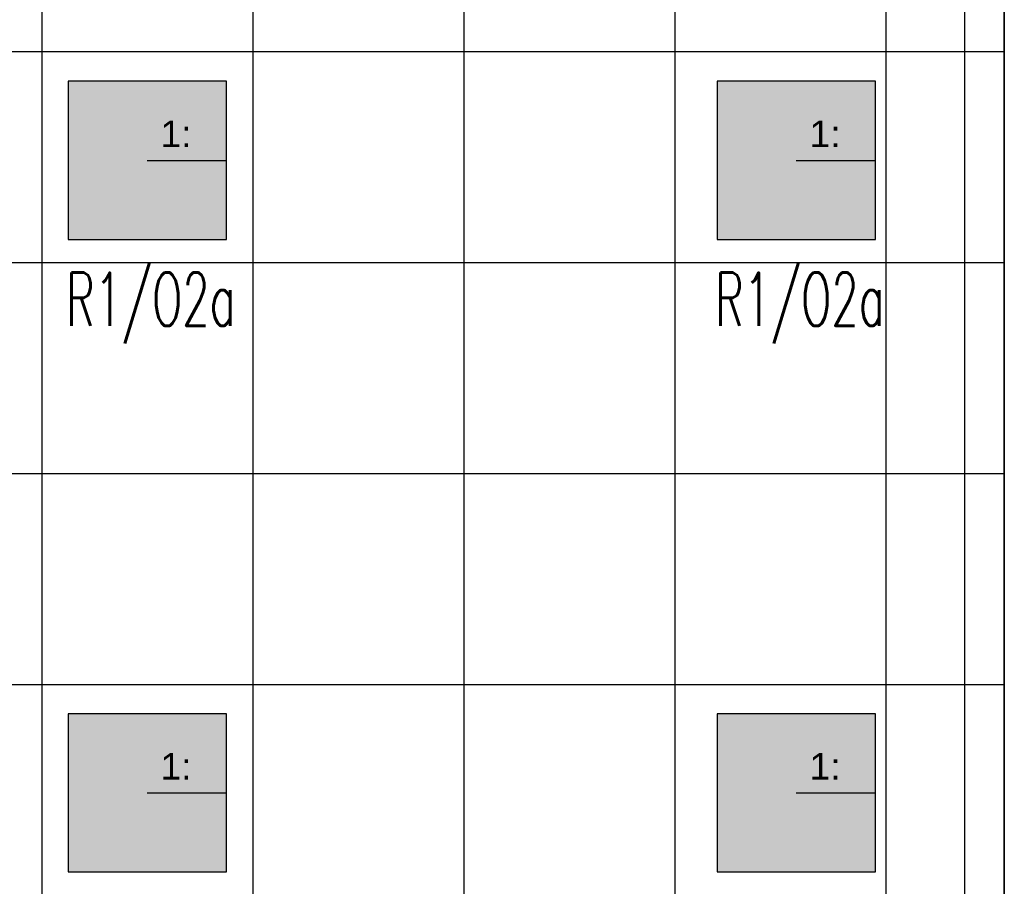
# Model space of a CAD drawing. Header units: millimetres. Extents: x -94648 to 68781, y -29623 to 11990.
# Tile 42 of 181: x -35673 to -35303, y -13700 to -13374. Entities that reach past the tile are written whole.
import ezdxf

# ---------------------------------------------------------------- set-up
doc = ezdxf.new("R2010")
doc.units = ezdxf.units.MM
doc.linetypes.add('BUD', pattern=[0])
for name, color, linetype in [('-podklad', 8, 'Continuous'), ('HATCH', 204, 'Continuous'), ('rexp_Leuchten_Besch', 7, 'Continuous'), ('rexp_Oprawy', 7, 'Continuous')]:
    doc.layers.add(name, color=color, linetype=linetype)
doc.layers.add('Area', color=6, linetype='Continuous', lineweight=35, plot=False)
doc.layers.add('IE_oswietlenie_nr_obw', color=51, linetype='Continuous', lineweight=20)
doc.styles.add('ROMANS', font='romans.shx', dxfattribs={"width": 0.75, "height": 10})
doc.styles.get("Standard").update_dxf_attribs({"font": 'arial.ttf'})
doc.linetypes.add('TRACKS', pattern='A,3.81,[130,ltypeshp.shx,S=6.35,R=0,X=0,Y=0],3.81', length=7.62)

# ---------------------------------------------------------------- blocks, each defined once
blk = doc.blocks.new('Goscim_parter')
at = {"layer": 'HATCH', "linetype": 'BUD'}
h = blk.add_hatch(dxfattribs=at)
h.set_pattern_fill('ANSI37', color=8, scale=25, angle=45)
h.set_pattern_definition([(90, (-45348.77, -1321.09), (-79.375, 0), []), (180, (-45348.77, -1321.09), (0, -79.375), [])])
h.paths.add_polyline_path([(-36586.06, -12833.74), (-36586.06, -14283.74), (-35303.06, -14283.74), (-35303.06, -12833.74)])
at = {"color": 8, "linetype": 'BUD'}
blk.add_line((-35303.06, -12390.74), (-35303.06, -14158.82), dxfattribs=at)
at = {"color": 8}
blk.add_lwpolyline([(-35666.06, -12775.31), (-35666.06, -12833.74), (-35303.06, -12833.74), (-35303.06, -14051.34)], dxfattribs=at)
at = {"layer": 'Area', "color": 8, "linetype": 'BUD'}
blk.add_lwpolyline([(-36586.06, -12833.74), (-35303.06, -12833.74), (-35303.06, -14283.74), (-36586.06, -14283.74)], close=True, dxfattribs=at)
at = {"layer": 'HATCH', "color": 8, "linetype": 'TRACKS', "ltscale": 2}
blk.add_lwpolyline([(-36571.06, -12405.74), (-35318.06, -12405.74), (-35318.06, -14268.74), (-36571.06, -14268.74)], close=True, dxfattribs=at)
blk = doc.blocks.new('rexp_lib_5')
at = {"layer": 'rexp_Oprawy', "true_color": 0xffff00}
blk.add_hatch(color=2, dxfattribs=at).paths.add_polyline_path([(-0.2975, -0.2975), (0.2975, -0.2975), (0.2975, 0.2975), (-0.2975, 0.2975)])
at = {"layer": 'rexp_Oprawy', "color": 2, "true_color": 0xffff00}
blk.add_lwpolyline([(-0.2975, -0.2975), (0.2975, -0.2975), (0.2975, 0.2975), (-0.2975, 0.2975)], close=True, dxfattribs=at)
at = {"layer": 'rexp_Oprawy', "color": 7}
blk.add_lwpolyline([(-0.2975, -0.2975), (0.2975, -0.2975), (0.2975, 0.2975), (-0.2975, 0.2975)], close=True, dxfattribs=at)
blk.add_lwpolyline([(0, 0), (0.2975, 0)], dxfattribs=at)
at = {"layer": 'rexp_Leuchten_Besch', "flags": 8}
blk.add_attdef('Label', (0.05, 0.05), '', height=0.1, dxfattribs=at)

msp = doc.modelspace()

# ---------------------------------------------------------------- block references
at = {"layer": '-podklad'}
msp.add_blockref('Goscim_parter', (0, 0), dxfattribs=at)
at = {"layer": 'rexp_Oprawy'}
ref = msp.add_blockref('rexp_lib_5', (-35625.46309, -13427.01506, 450), dxfattribs=dict(at, xscale=100, yscale=100, zscale=100))
ref.add_attrib('Label', '1:', (-35620.46309, -13422.01506, 450), dxfattribs={"layer": 'rexp_Leuchten_Besch', "height": 10})
ref = msp.add_blockref('rexp_lib_5', (-35381.30666, -13427.01506, 450), dxfattribs=dict(at, xscale=100, yscale=100, zscale=100))
ref.add_attrib('Label', '1:', (-35376.30666, -13422.01506, 450), dxfattribs={"layer": 'rexp_Leuchten_Besch', "height": 10})
ref = msp.add_blockref('rexp_lib_5', (-35625.46309, -13664.97511, 450), dxfattribs=dict(at, xscale=100, yscale=100, zscale=100))
ref.add_attrib('Label', '1:', (-35620.46309, -13659.97511, 450), dxfattribs={"layer": 'rexp_Leuchten_Besch', "height": 10})
ref = msp.add_blockref('rexp_lib_5', (-35381.30666, -13664.97511, 450), dxfattribs=dict(at, xscale=100, yscale=100, zscale=100))
ref.add_attrib('Label', '1:', (-35376.30666, -13659.97511, 450), dxfattribs={"layer": 'rexp_Leuchten_Besch', "height": 10})

# ---------------------------------------------------------------- texts
at = {"layer": 'IE_oswietlenie_nr_obw', "style": 'ROMANS', "width": 0.6}
for p in [(-35656.02835, -13489.23768), (-35411.87192, -13489.23768)]:
    msp.add_text('R1/O2a', height=20, dxfattribs=at).set_placement(p)

doc.saveas('drawing.dxf')
